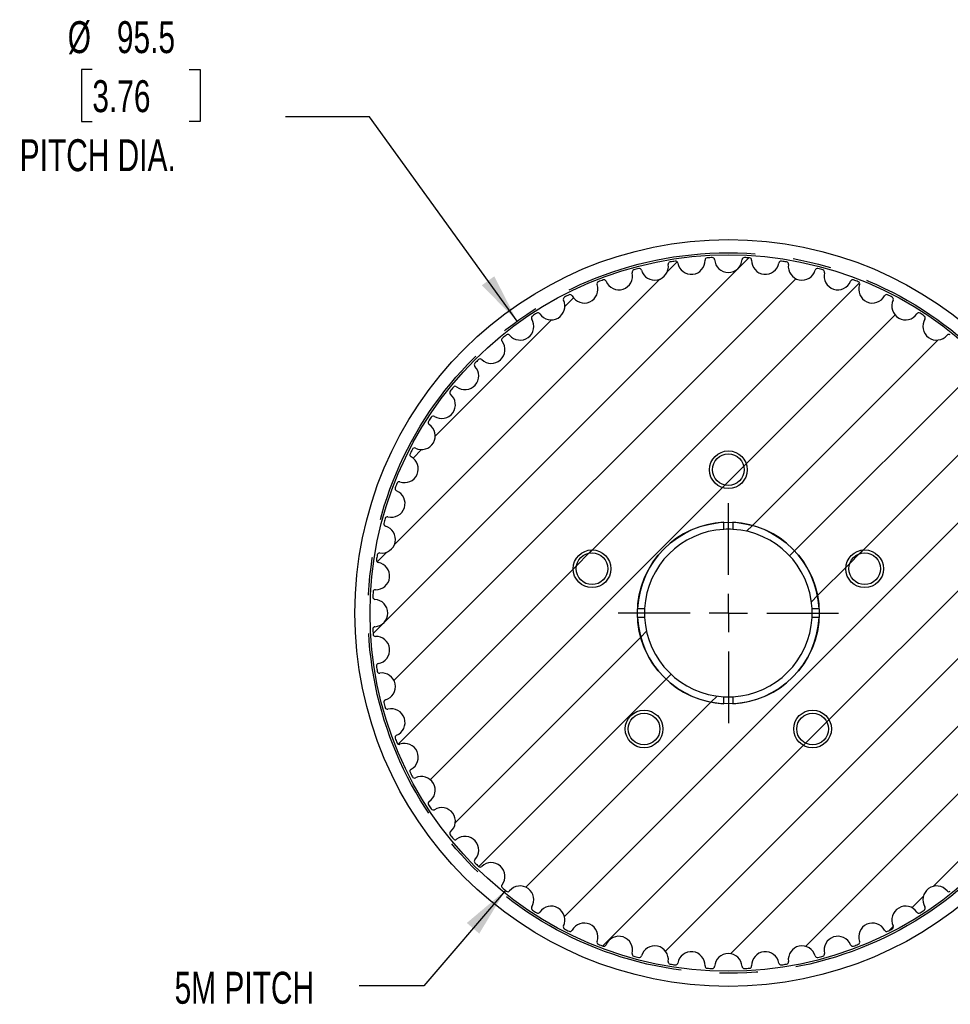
# Model space of a CAD drawing. Header units: millimetres. Extents: x 13 to 546, y 13 to 419.
# Tile 4 of 5: x 344 to 467, y 162 to 292. Entities that reach past the tile are written whole.
import ezdxf

# ---------------------------------------------------------------- set-up
doc = ezdxf.new("R2010")
doc.units = ezdxf.units.MM
doc.header["$LTSCALE"] = 2
doc.linetypes.add('CENTERX2', pattern=[20.319999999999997, 12.7, -2.54, 2.54, -2.54])
doc.layers.add('CENTER', color=40, linetype='CENTERX2')
doc.layers.add('HATCH', color=6, linetype='Continuous')
doc.layers.add('DIMENSIONS', color=140, linetype='Continuous', lineweight=25)
doc.layers.add('TEXT', color=140, linetype='Continuous', lineweight=25)
doc.styles.add('SLDTEXTSTYLE0', font='TXT', dxfattribs={"width": 0.7})
doc.dimstyles.new('SLDDIMSTYLE0', dxfattribs={"dimtxt": 4.316015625, "dimasz": 6.603999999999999, "dimexe": 0, "dimexo": 0.0625, "dimgap": 1.07900390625, "dimtad": 0, "dimtih": 1, "dimtoh": 1, "dimrnd": 1e-09, "dimzin": 12, "dimdsep": 46, "dimtxsty": 'SLDTEXTSTYLE0', "dimsah": 1, "dimcen": 0, "dimadec": 0, "dimazin": 3, "dimtfac": 1, "dimtofl": 0, "dimtmove": 0, "dimatfit": 3, "dimfxl": 0, "dimfrac": 2, "dimtolj": 1, "dimtzin": 12, "dimarcsym": 0})
doc.dimstyles.new('SLDDIMSTYLE7', dxfattribs={"dimtxt": 0.18, "dimasz": 6.603999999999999, "dimexe": 0, "dimexo": 0.0625, "dimgap": 0, "dimtad": 0, "dimtih": 1, "dimtoh": 1, "dimdec": 0, "dimrnd": 1e-09, "dimzin": 0, "dimdsep": 46, "dimtxsty": 'Standard', "dimsah": 1, "dimcen": 0.09, "dimadec": 0, "dimazin": 0, "dimtfac": 6.603999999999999, "dimtdec": 0, "dimtofl": 0, "dimtmove": 0, "dimatfit": 3, "dimfxl": 0, "dimfrac": 2, "dimtolj": 1, "dimtzin": 0, "dimarcsym": 0})
pattern_1 = [(45, (0, 0), (-4.490128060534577, 4.490128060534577), [])]

# ---------------------------------------------------------------- blocks, each defined once
blk = doc.blocks.new('_D')
at = {"layer": 'DIMENSIONS'}
for p, q in [((353.4280088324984, 285.8114626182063), (351.9786802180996, 285.8114626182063)), ((351.9786802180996, 285.8114626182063), (351.9786802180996, 278.9518946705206)), ((366.2534419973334, 285.8114626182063), (367.7027706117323, 285.8114626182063)), ((367.7027706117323, 285.8114626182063), (367.7027706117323, 278.9518946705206)), ((390.1678562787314, 279.5437778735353), (379.0553562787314, 279.5437778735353)), ((409.7535776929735, 252.4630217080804), (390.1678562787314, 279.5437778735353)), ((351.9786802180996, 278.9518946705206), (353.4280088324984, 278.9518946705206)), ((367.7027706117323, 278.9518946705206), (366.2534419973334, 278.9518946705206))]:
    blk.add_line(p, q, dxfattribs=at)
blk.add_solid([(409.7535776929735, 252.4630217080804), (406.7066956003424, 258.4095821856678), (405.0601864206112, 257.2187708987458)], dxfattribs=at)
at = {"layer": 'DIMENSIONS', "char_height": 4.233333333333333, "attachment_point": 1, "style": 'SLDTEXTSTYLE0'}
for s, insert in [('%%c', (350.169714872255, 292.2347352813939)), ('95.5', (356.6863041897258, 292.2347352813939)), ('3.76', (353.4280088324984, 284.4089481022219)), ('PITCH DIA.', (343.801095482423, 276.5831613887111))]:
    blk.add_mtext(s, dxfattribs=dict(at, insert=insert))
blk = doc.blocks.new('SW_CENTERMARKSYMBOL_1')
at = {"layer": 'CENTER', "color": 0}
for p, q in [((0, 5.080000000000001), (0, 14.58668324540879)), ((0, 0), (0, 2.539999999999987)), ((-5.080000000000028, 0), (-14.58668324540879, 0)), ((0, 0), (-2.540000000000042, 0)), ((0, 0), (0, -2.539999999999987)), ((0, 0), (2.539999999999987, 0)), ((5.079999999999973, 0), (14.58668324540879, 0)), ((0, -5.080000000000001), (0, -14.58668324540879))]:
    blk.add_line(p, q, dxfattribs=at)

msp = doc.modelspace()

# ---------------------------------------------------------------- hatches: boundary and pattern name
at = {"layer": 'HATCH'}
h = msp.add_hatch(dxfattribs=at)
h.set_pattern_fill('ANSI31', color=256, scale=2, style=0)
h.set_pattern_definition(pattern_1)
edge = h.paths.add_edge_path(flags=0)
edge.add_arc((437.7376429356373, 213.7700559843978), 47.175, 86.58587560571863, 87.41412439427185)
edge.add_arc((439.8524893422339, 260.5973242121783), 0.3000000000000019, 87.4141243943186, 176.0041167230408)
edge.add_arc((437.7376429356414, 260.7450559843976), 1.82, 183.9958832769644, 356.0041167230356, ccw=False)
edge.add_arc((435.6227965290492, 260.5973242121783), 0.2999999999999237, 3.995883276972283, 92.5858756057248)
edge.add_arc((437.7376429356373, 213.7700559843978), 47.17499999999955, 92.58587560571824, 93.41412439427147)
edge.add_arc((434.9461216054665, 260.5618611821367), 0.300000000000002, 93.41412439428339, 182.0041167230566)
edge.add_arc((432.8274183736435, 260.4877220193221), 1.82, -170.0041167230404, 2.0041167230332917, ccw=False)
edge.add_arc((430.7395994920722, 260.1197378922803), 0.3000000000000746, 9.99588327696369, 98.58587560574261)
edge.add_arc((437.7376429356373, 213.7700559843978), 47.1749999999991, 98.58587560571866, 99.41412439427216)
edge.add_arc((430.0703383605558, 260.0137373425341), 0.299999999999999, 99.41412439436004, 188.0041167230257)
edge.add_arc((427.9709912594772, 259.718539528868), 1.82, -164.00411672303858, 8.004116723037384, ccw=False)
edge.add_arc((425.9330744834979, 259.1343347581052), 0.2999999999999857, 15.99588327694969, 104.5858756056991)
edge.add_arc((437.7376429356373, 213.7700559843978), 47.17499999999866, 104.5858756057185, 105.4141243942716)
edge.add_arc((425.2785597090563, 258.9589580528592), 0.2999999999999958, 105.4141243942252, 194.0041167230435)
edge.add_arc((423.2215696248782, 258.4459358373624), 1.82, -158.0041167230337, 14.00411672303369, ccw=False)
edge.add_arc((421.2558827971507, 257.6519110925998), 0.2999999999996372, 21.995883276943, 110.5858756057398)
edge.add_arc((437.7376429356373, 213.7700559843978), 47.17499999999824, 110.5858756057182, 111.4141243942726)
edge.add_arc((420.6232853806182, 257.4090796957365), 0.3000000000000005, 111.4141243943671, 200.0041167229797)
edge.add_arc((418.6311891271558, 256.6838538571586), 1.820000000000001, -152.00411672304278, 20.004116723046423, ccw=False)
edge.add_arc((416.7592687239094, 255.6887086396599), 0.3000000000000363, 27.99588327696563, 116.585875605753)
edge.add_arc((437.7376429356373, 213.7700559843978), 47.17499999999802, 116.5858756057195, 117.4141243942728)
edge.add_arc((416.1555195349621, 255.3810830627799), 0.2999999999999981, 117.4141243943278, 206.0041167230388)
edge.add_arc((414.2501429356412, 254.4515993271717), 1.819999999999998, -146.00411672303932, 26.004116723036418, ccw=False)
edge.add_arc((412.4924981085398, 253.2662366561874), 0.299999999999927, 33.99588327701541, 122.5858756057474)
edge.add_arc((437.7376429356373, 213.7700559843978), 47.17499999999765, 122.5858756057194, 123.414124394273)
edge.add_arc((411.9242119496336, 252.8971873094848), 0.3000000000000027, 123.4141243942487, 212.004116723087)
edge.add_arc((410.126430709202, 251.7736292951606), 1.819999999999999, -140.0041167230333, 32.00411672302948, ccw=False)
edge.add_arc((408.5023185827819, 250.4110362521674), 0.2999999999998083, 39.99588327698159, 128.585875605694)
edge.add_arc((437.7376429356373, 213.7700559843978), 47.17499999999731, 128.5858756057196, 129.4141243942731)
edge.add_arc((407.9757217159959, 249.9846065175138), 0.2999999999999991, 129.4141243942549, 218.0041167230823)
edge.add_arc((406.3052327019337, 248.6792841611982), 1.819999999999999, -134.00411672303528, 38.00411672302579, ccw=False)
edge.add_arc((404.8324473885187, 247.1543896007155), 0.3000000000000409, 45.9958832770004, 134.5858756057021)
edge.add_arc((437.7376429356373, 213.7700559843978), 47.17499999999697, 134.5858756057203, 135.4141243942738)
edge.add_arc((404.3533093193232, 246.6752515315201), 0.3000000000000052, 135.4141243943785, 224.0041167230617)
edge.add_arc((402.8284147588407, 245.2024662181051), 1.820000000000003, -128.00411672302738, 44.00411672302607, ccw=False)
edge.add_arc((401.5230924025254, 243.531977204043), 0.2999999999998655, 51.99588327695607, 140.585875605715)
edge.add_arc((437.7376429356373, 213.7700559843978), 47.17499999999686, 140.58587560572, 141.4141243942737)
edge.add_arc((401.0966626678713, 243.0053803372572), 0.3000000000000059, 141.4141243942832, 230.0041167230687)
edge.add_arc((399.734069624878, 241.3812682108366), 1.82, -122.00411672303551, 50.00411672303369, ccw=False)
edge.add_arc((398.6105116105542, 239.583486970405), 0.2999999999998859, 57.99588327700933, 146.5858756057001)
edge.add_arc((437.7376429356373, 213.7700559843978), 47.17499999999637, 146.5858756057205, 147.4141243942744)
edge.add_arc((398.2414622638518, 239.0152008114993), 0.3000000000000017, 147.4141243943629, 236.004116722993)
edge.add_arc((397.0560995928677, 237.2575559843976), 1.82, -116.0041167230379, 56.004116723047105, ccw=False)
edge.add_arc((396.1266158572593, 235.3521793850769), 0.2999999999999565, 63.99588327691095, 152.5858756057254)
edge.add_arc((437.7376429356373, 213.7700559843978), 47.17499999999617, 152.5858756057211, 153.4141243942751)
edge.add_arc((395.818990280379, 234.7484301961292), 0.2999999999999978, 153.4141243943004, 242.0041167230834)
edge.add_arc((394.8238450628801, 232.876509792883), 1.819999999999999, -110.00411672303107, 62.00411672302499, ccw=False)
edge.add_arc((394.0986192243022, 230.8844135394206), 0.3000000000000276, 69.99588327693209, 158.5858756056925)
edge.add_arc((437.7376429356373, 213.7700559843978), 47.17499999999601, 158.585875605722, 159.4141243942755)
edge.add_arc((393.8557878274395, 230.2518161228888), 0.2999999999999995, 159.4141243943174, 248.0041167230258)
edge.add_arc((393.0617630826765, 228.2861292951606), 1.820000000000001, -104.00411672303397, 68.00411672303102, ccw=False)
edge.add_arc((392.5487408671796, 226.2291392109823), 0.3000000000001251, 75.99588327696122, 164.5858756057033)
edge.add_arc((437.7376429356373, 213.7700559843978), 47.17499999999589, 164.5858756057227, 165.4141243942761)
edge.add_arc((392.3733641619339, 225.5746244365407), 0.2999999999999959, 165.4141243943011, 254.0041167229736)
edge.add_arc((391.7891593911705, 223.5367076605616), 1.82, -98.00411672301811, 74.00411672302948, ccw=False)
edge.add_arc((391.4939615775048, 221.4373605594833), 0.2999999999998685, 81.99588327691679, 170.5858756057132)
edge.add_arc((437.7376429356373, 213.7700559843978), 47.17499999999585, 170.5858756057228, 171.4141243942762)
edge.add_arc((391.3879610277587, 220.7680994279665), 0.3000000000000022, 171.4141243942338, 260.0041167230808)
edge.add_arc((391.0199769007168, 218.6802805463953), 1.82, -92.00411672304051, 80.0041167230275, ccw=False)
edge.add_arc((390.9458377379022, 216.5615773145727), 0.2999999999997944, 87.99588327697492, 176.5858756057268)
edge.add_arc((437.7376429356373, 213.7700559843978), 47.17499999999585, 176.5858756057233, 177.4141243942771)
edge.add_arc((390.9103747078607, 215.8849023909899), 0.2999999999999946, 177.4141243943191, 266.004116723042)
edge.add_arc((390.7626429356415, 213.7700559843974), 1.820000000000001, -86.00411672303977, 86.00411672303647, ccw=False)
edge.add_arc((390.9103747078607, 211.6552095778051), 0.2999999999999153, 93.99588327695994, 182.585875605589)
edge.add_arc((437.7376429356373, 213.7700559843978), 47.17499999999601, 182.5858756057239, 183.4141243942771)
edge.add_arc((390.9458377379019, 210.9785346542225), 0.2999999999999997, 183.4141243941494, 272.0041167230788)
edge.add_arc((391.0199769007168, 208.8598314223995), 1.82, -80.00411672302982, 92.00411672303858, ccw=False)
edge.add_arc((391.3879610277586, 206.7720125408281), 0.3000000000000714, 99.99588327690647, 188.5858756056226)
edge.add_arc((437.7376429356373, 213.7700559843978), 47.17499999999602, 188.5858756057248, 189.4141243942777)
edge.add_arc((391.4939615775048, 206.1027514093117), 0.3000000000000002, 189.4141243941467, 278.0041167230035)
edge.add_arc((391.7891593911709, 204.0034043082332), 1.82, -74.00411672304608, 98.00411672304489, ccw=False)
edge.add_arc((392.3733641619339, 201.9654875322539), 0.2999999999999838, 105.9958832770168, 194.5858756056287)
edge.add_arc((437.7376429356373, 213.7700559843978), 47.17499999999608, 194.5858756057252, 195.4141243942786)
edge.add_arc((392.5487408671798, 201.3109727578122), 0.3000000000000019, 195.4141243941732, 284.0041167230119)
edge.add_arc((393.0617630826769, 199.2539826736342), 1.820000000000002, -68.00411672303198, 104.00411672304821, ccw=False)
edge.add_arc((393.8557878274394, 197.2882958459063), 0.2999999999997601, 111.9958832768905, 200.5858756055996)
edge.add_arc((437.7376429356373, 213.7700559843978), 47.17499999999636, 200.5858756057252, 201.4141243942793)
edge.add_arc((394.0986192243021, 196.6556984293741), 0.3000000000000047, 201.4141243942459, 290.0041167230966)
edge.add_arc((394.8238450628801, 194.6636021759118), 1.819999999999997, -62.004116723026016, 110.0041167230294, ccw=False)
edge.add_arc((395.818990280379, 192.7916817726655), 0.3000000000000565, 117.9958832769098, 206.585875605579)
edge.add_arc((437.7376429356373, 213.7700559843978), 47.17499999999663, 206.585875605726, 207.4141243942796)
edge.add_arc((396.126615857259, 192.1879325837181), 0.2999999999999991, 207.4141243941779, 296.0041167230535)
edge.add_arc((397.0560995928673, 190.2825559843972), 1.820000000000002, -56.004116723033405, 116.0041167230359, ccw=False)
edge.add_arc((398.2414622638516, 188.5249111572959), 0.2999999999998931, 123.9958832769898, 212.5858756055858)
edge.add_arc((437.7376429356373, 213.7700559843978), 47.1749999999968, 212.5858756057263, 213.4141243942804)
edge.add_arc((398.6105116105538, 187.9566249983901), 0.2999999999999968, 213.4141243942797, 302.0041167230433)
edge.add_arc((399.734069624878, 186.1588437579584), 1.82, -50.00411672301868, 122.00411672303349, ccw=False)
edge.add_arc((401.0966626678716, 184.5347316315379), 0.3000000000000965, 129.9958832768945, 218.5858756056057)
edge.add_arc((437.7376429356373, 213.7700559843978), 47.1749999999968, 218.585875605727, 219.4141243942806)
edge.add_arc((401.5230924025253, 184.0081347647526), 0.2999999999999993, 219.4141243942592, 308.0041167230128)
edge.add_arc((402.8284147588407, 182.3376457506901), 1.820000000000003, -44.00411672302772, 128.0041167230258, ccw=False)
edge.add_arc((404.3533093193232, 180.8648604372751), 0.300000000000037, 135.9958832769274, 224.5858756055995)
edge.add_arc((437.7376429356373, 213.7700559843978), 47.17499999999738, 224.5858756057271, 225.4141243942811)
edge.add_arc((404.832447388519, 180.385722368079), 0.2999999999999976, 225.4141243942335, 314.0041167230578)
edge.add_arc((406.3052327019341, 178.8608278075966), 1.819999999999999, -38.00411672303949, 134.0041167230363, ccw=False)
edge.add_arc((407.9757217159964, 177.5555054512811), 0.3000000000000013, 141.9958832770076, 230.5858756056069)
edge.add_arc((437.7376429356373, 213.7700559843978), 47.17499999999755, 230.5858756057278, 231.4141243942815)
edge.add_arc((408.5023185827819, 177.1290757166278), 0.2999999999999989, 231.4141243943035, 320.0041167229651)
edge.add_arc((410.1264307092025, 175.7664826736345), 1.819999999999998, -32.00411672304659, 140.0041167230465, ccw=False)
edge.add_arc((411.9242119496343, 174.64292465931), 0.3000000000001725, 147.9958832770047, 236.5858756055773)
edge.add_arc((437.7376429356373, 213.7700559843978), 47.17499999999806, 236.5858756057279, 237.4141243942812)
edge.add_arc((412.4924981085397, 174.2738753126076), 0.3000000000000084, 237.4141243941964, 326.0041167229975)
edge.add_arc((414.2501429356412, 173.0885126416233), 1.819999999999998, -26.004116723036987, 146.004116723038, ccw=False)
edge.add_arc((416.1555195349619, 172.1590289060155), 0.2999999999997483, 153.9958832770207, 242.5858756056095)
edge.add_arc((437.7376429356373, 213.7700559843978), 47.17499999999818, 242.5858756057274, 243.4141243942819)
edge.add_arc((416.7592687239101, 171.8514033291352), 0.2999999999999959, 243.4141243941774, 332.0041167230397)
edge.add_arc((418.6311891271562, 170.8562581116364), 1.819999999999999, -20.00411672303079, 152.0041167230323, ccw=False)
edge.add_arc((420.6232853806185, 170.1310322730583), 0.2999999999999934, 159.9958832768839, 248.585875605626)
edge.add_arc((437.7376429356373, 213.7700559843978), 47.17499999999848, 248.5858756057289, 249.4141243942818)
edge.add_arc((421.2558827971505, 169.8882008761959), 0.300000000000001, 249.414124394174, 338.0041167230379)
edge.add_arc((423.2215696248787, 169.0941761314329), 1.820000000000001, -14.004116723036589, 158.0041167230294, ccw=False)
edge.add_arc((425.2785597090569, 168.5811539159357), 0.300000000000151, 165.995883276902, 254.5858756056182)
edge.add_arc((437.7376429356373, 213.7700559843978), 47.1749999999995, 254.5858756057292, 255.4141243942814)
edge.add_arc((425.9330744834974, 168.4057772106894), 0.2999999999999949, 255.4141243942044, 344.004116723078)
edge.add_arc((427.9709912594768, 167.8215724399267), 1.82, -8.004116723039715, 164.0041167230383, ccw=False)
edge.add_arc((430.0703383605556, 167.5263746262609), 0.3000000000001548, 171.9958832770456, 260.5858756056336)
edge.add_arc((437.7376429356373, 213.7700559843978), 47.17499999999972, 260.5858756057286, 261.4141243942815)
edge.add_arc((430.7395994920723, 167.4203740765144), 0.3000000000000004, 261.4141243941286, 350.0041167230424)
edge.add_arc((432.8274183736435, 167.0523899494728), 1.82, -2.0041167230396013, 170.004116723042, ccw=False)
edge.add_arc((434.9461216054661, 166.9782507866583), 0.299999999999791, 177.9958832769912, 266.5858756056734)
edge.add_arc((437.7376429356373, 213.7700559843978), 47.175, 266.5858756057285, 267.4141243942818)
edge.add_arc((435.622796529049, 166.9427877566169), 0.2999999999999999, 267.4141243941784, 356.0041167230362)
edge.add_arc((437.7376429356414, 166.7950559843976), 1.82, 3.9958832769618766, 176.0041167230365, ccw=False)
edge.add_arc((439.8524893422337, 166.9427877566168), 0.2999999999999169, 183.9958832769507, 272.5858756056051)
edge.add_arc((437.7376429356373, 213.7700559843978), 47.17500000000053, 272.5858756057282, 273.4141243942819)
edge.add_arc((440.5291642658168, 166.9782507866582), 0.2999999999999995, 273.4141243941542, 362.0041167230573)
edge.add_arc((442.6478674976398, 167.0523899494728), 1.82, 9.99588327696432, 182.0041167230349, ccw=False)
edge.add_arc((444.7356863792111, 167.4203740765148), 0.3000000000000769, 189.9958832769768, 278.5858756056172)
edge.add_arc((437.7376429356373, 213.7700559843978), 47.17500000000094, 278.585875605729, 279.4141243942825)
edge.add_arc((445.4049475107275, 167.5263746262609), 0.2999999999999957, 279.414124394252, 368.004116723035)
edge.add_arc((447.5042946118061, 167.8215724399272), 1.820000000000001, 15.995883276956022, 188.0041167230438, ccw=False)
edge.add_arc((449.5422113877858, 168.4057772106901), 0.3000000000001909, 195.9958832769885, 284.585875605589)
edge.add_arc((437.7376429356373, 213.7700559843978), 47.17500000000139, 284.5858756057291, 285.4141243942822)
edge.add_arc((450.196726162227, 168.5811539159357), 0.2999999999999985, 285.4141243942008, 374.0041167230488)
edge.add_arc((452.2537162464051, 169.0941761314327), 1.819999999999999, 21.995883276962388, 194.0041167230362, ccw=False)
edge.add_arc((454.219403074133, 169.8882008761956), 0.2999999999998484, 201.9958832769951, 290.5858756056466)
edge.add_arc((437.7376429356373, 213.7700559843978), 47.17500000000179, 290.5858756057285, 291.4141243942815)
edge.add_arc((454.8520004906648, 170.1310322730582), 0.3000000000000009, 291.4141243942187, 380.0041167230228)
edge.add_arc((456.8440967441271, 170.8562581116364), 1.819999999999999, 27.995883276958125, 200.0041167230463, ccw=False)
edge.add_arc((458.7160171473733, 171.8514033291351), 0.3000000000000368, 207.995883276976, 296.5858756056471)
edge.add_arc((437.7376429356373, 213.7700559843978), 47.17500000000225, 296.5858756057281, 297.4141243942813)
edge.add_arc((459.3197663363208, 172.1590289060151), 0.3000000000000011, 297.4141243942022, 386.0041167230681)
edge.add_arc((461.2251429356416, 173.0885126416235), 1.819999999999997, 33.99588327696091, 206.0041167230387, ccw=False)
edge.add_arc((462.9827877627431, 174.2738753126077), 0.2999999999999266, 213.995883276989, 302.5858756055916)
edge.add_arc((437.7376429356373, 213.7700559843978), 47.17500000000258, 302.5858756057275, 303.4141243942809)
edge.add_arc((463.5510739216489, 174.6429246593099), 0.3000000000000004, 303.4141243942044, 392.0041167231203)
edge.add_arc((465.3488551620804, 175.7664826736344), 1.820000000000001, 39.99588327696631, 212.0041167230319, ccw=False)
edge.add_arc((466.9729672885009, 177.1290757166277), 0.2999999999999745, 219.9958832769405, 308.5858756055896)
edge.add_arc((437.7376429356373, 213.7700559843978), 47.17500000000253, 308.5858756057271, 309.4141243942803)
edge.add_arc((467.499564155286, 177.5555054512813), 0.2999999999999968, 309.4141243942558, 398.0041167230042)
edge.add_arc((469.1700531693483, 178.8608278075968), 1.82, 45.99588327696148, 218.0041167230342, ccw=False)
edge.add_arc((470.6428384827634, 180.3857223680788), 0.2999999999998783, 225.9958832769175, 314.5858756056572)
edge.add_arc((437.7376429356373, 213.7700559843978), 47.17500000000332, 314.5858756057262, 315.414124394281)
edge.add_arc((471.1219765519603, 180.8648604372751), 0.2999999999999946, 315.4141243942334, 404.0041167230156)
edge.add_arc((472.6468711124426, 182.3376457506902), 1.82, 51.99588327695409, 224.004116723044, ccw=False)
edge.add_arc((473.952193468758, 184.0081347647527), 0.3000000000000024, 231.9958832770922, 320.5858756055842)
edge.add_arc((437.7376429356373, 213.7700559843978), 47.17500000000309, 320.5858756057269, 321.41412439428)
edge.add_arc((474.3786232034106, 184.534731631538), 0.3000000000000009, 321.4141243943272, 410.0041167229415)
edge.add_arc((475.7412162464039, 186.1588437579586), 1.820000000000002, 57.99588327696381, 230.0041167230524, ccw=False)
edge.add_arc((476.8647742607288, 187.9566249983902), 0.3000000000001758, 237.9958832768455, 326.5858756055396)
edge.add_arc((437.7376429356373, 213.7700559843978), 47.17500000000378, 326.5858756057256, 327.4141243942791)
edge.add_arc((477.2338236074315, 188.5249111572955), 0.2999999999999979, 327.414124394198, 416.0041167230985)
edge.add_arc((478.4191862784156, 190.2825559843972), 1.820000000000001, 63.99588327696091, 236.0041167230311, ccw=False)
edge.add_arc((479.3486700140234, 192.187932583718), 0.2999999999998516, 243.9958832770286, 332.58587560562)
edge.add_arc((437.7376429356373, 213.7700559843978), 47.17500000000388, 332.5858756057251, 333.4141243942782)
edge.add_arc((479.6562955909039, 192.7916817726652), 0.299999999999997, 333.414124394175, 422.004116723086)
edge.add_arc((480.6514408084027, 194.6636021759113), 1.819999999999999, 69.99588327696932, 242.0041167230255, ccw=False)
edge.add_arc((481.3766666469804, 196.6556984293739), 0.3000000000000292, 249.9958832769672, 338.5858756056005)
edge.add_arc((437.7376429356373, 213.7700559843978), 47.17500000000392, 338.5858756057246, 339.4141243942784)
edge.add_arc((481.6194980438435, 197.2882958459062), 0.300000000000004, 339.4141243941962, 428.0041167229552)
edge.add_arc((482.4135227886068, 199.2539826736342), 1.82, 75.99588327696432, 248.0041167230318, ccw=False)
edge.add_arc((482.9265450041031, 201.3109727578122), 0.2999999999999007, 255.9958832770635, 344.5858756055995)
edge.add_arc((437.7376429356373, 213.7700559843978), 47.17500000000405, 344.5858756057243, 345.4141243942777)
edge.add_arc((483.101921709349, 201.9654875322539), 0.299999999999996, 345.4141243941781, 434.0041167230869)
edge.add_arc((483.6861264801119, 204.0034043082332), 1.820000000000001, 81.99588327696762, 254.00411672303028, ccw=False)
edge.add_arc((483.981324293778, 206.1027514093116), 0.2999999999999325, 261.9958832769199, 350.5858756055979)
edge.add_arc((437.7376429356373, 213.7700559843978), 47.17500000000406, 350.5858756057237, 351.4141243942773)
edge.add_arc((484.0873248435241, 206.7720125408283), 0.3000000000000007, 351.4141243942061, 440.0041167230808)
edge.add_arc((484.455308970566, 208.8598314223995), 1.82, 87.99588327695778, 260.00411672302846, ccw=False)
edge.add_arc((484.5294481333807, 210.9785346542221), 0.2999999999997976, 267.9958832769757, 356.5858756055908)
edge.add_arc((437.7376429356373, 213.7700559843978), 47.1750000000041, 356.585875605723, 357.4141243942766)
edge.add_arc((484.5649111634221, 211.655209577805), 0.2999999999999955, 357.4141243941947, 446.0041167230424)
edge.add_arc((484.7126429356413, 213.7700559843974), 1.820000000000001, 93.99588327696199, 266.0041167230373, ccw=False)
edge.add_arc((484.5649111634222, 215.8849023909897), 0.2999999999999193, 273.9958832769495, 362.5858756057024)
edge.add_arc((437.7376429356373, 213.7700559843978), 47.17500000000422, 2.585875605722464, 3.414124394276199)
edge.add_arc((484.5294481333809, 216.5615773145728), 0.3000000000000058, 3.414124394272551, 92.00411672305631)
edge.add_arc((484.455308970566, 218.6802805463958), 1.82, 99.99588327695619, 272.0041167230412, ccw=False)
edge.add_arc((484.0873248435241, 220.7680994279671), 0.3000000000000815, 279.9958832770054, 368.5858756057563)
edge.add_arc((437.7376429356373, 213.7700559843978), 47.17500000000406, 8.58587560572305, 9.414124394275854)
edge.add_arc((483.9813242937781, 221.4373605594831), 0.3000000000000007, 9.414124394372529, 98.00411672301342)
edge.add_arc((483.6861264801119, 223.5367076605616), 1.82, 105.9958832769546, 278.0041167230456, ccw=False)
edge.add_arc((483.1019217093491, 225.5746244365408), 0.2999999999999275, 285.9958832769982, 374.5858756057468)
edge.add_arc((437.7376429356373, 213.7700559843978), 47.17500000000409, 14.58587560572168, 15.41412439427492)
edge.add_arc((482.9265450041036, 226.2291392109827), 0.2999999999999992, 15.41412439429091, 104.0041167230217)
edge.add_arc((482.4135227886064, 228.2861292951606), 1.82, 111.99588327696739, 284.00411672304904, ccw=False)
edge.add_arc((481.6194980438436, 230.2518161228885), 0.2999999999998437, 291.9958832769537, 380.585875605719)
edge.add_arc((437.7376429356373, 213.7700559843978), 47.17500000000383, 20.58587560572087, 21.41412439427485)
edge.add_arc((481.3766666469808, 230.8844135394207), 0.2999999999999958, 21.41412439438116, 110.0041167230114)
edge.add_arc((480.6514408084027, 232.876509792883), 1.820000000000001, 117.99588327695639, 290.00411672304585, ccw=False)
edge.add_arc((479.6562955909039, 234.7484301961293), 0.3000000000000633, 297.9958832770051, 386.5858756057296)
edge.add_arc((437.7376429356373, 213.7700559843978), 47.17500000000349, 26.58587560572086, 27.41412439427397)
edge.add_arc((479.3486700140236, 235.3521793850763), 0.3000000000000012, 27.41412439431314, 116.0041167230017)
edge.add_arc((478.4191862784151, 237.2575559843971), 1.820000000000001, 123.9958832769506, 296.00411672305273, ccw=False)
edge.add_arc((477.2338236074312, 239.0152008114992), 0.3000000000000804, 303.9958832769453, 392.5858756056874)
edge.add_arc((437.7376429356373, 213.7700559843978), 47.17500000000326, 32.58587560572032, 33.41412439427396)
edge.add_arc((476.8647742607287, 239.5834869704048), 0.2999999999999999, 33.41412439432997, 122.0041167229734)
edge.add_arc((475.7412162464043, 241.3812682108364), 1.82, 129.9958832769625, 302.0041167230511, ccw=False)
edge.add_arc((474.3786232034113, 243.005380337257), 0.2999999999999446, 309.9958832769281, 398.5858756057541)
edge.add_arc((437.7376429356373, 213.7700559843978), 47.17500000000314, 38.58587560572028, 39.41412439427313)
edge.add_arc((473.9521934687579, 243.5319772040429), 0.3000000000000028, 39.41412439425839, 128.0041167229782)
edge.add_arc((472.6468711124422, 245.2024662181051), 1.820000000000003, 135.9958832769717, 308.00411672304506, ccw=False)
edge.add_arc((471.1219765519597, 246.6752515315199), 0.2999999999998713, 315.9958832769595, 404.5858756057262)
edge.add_arc((437.7376429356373, 213.7700559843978), 47.17500000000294, 44.58587560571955, 45.41412439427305)
edge.add_arc((470.6428384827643, 247.1543896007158), 0.299999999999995, 45.41412439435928, 134.004116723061)
edge.add_arc((469.1700531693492, 248.6792841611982), 1.82, 141.9958832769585, 314.00411672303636, ccw=False)
edge.add_arc((467.4995641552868, 249.9846065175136), 0.2999999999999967, 321.9958832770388, 410.5858756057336)
edge.add_arc((437.7376429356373, 213.7700559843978), 47.17500000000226, 50.58587560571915, 51.4141243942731)
edge.add_arc((466.9729672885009, 250.411036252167), 0.3, 51.41412439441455, 140.0041167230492)
edge.add_arc((465.3488551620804, 251.7736292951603), 1.820000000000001, 147.9958832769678, 320.00411672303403, ccw=False)
edge.add_arc((463.5510739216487, 252.897187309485), 0.300000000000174, 327.9958832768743, 416.5858756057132)
edge.add_arc((437.7376429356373, 213.7700559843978), 47.17500000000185, 56.58587560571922, 57.41412439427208)
edge.add_arc((462.982787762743, 253.266236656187), 0.3000000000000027, 57.41412439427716, 146.0041167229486)
edge.add_arc((461.2251429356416, 254.4515993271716), 1.82, 153.9958832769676, 326.0041167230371, ccw=False)
edge.add_arc((459.3197663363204, 255.3810830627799), 0.3000000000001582, 333.9958832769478, 422.5858756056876)
edge.add_arc((437.7376429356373, 213.7700559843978), 47.17500000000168, 62.58587560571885, 63.41412439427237)
edge.add_arc((458.7160171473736, 255.6887086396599), 0.3000000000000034, 63.41412439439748, 152.0041167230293)
edge.add_arc((456.8440967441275, 256.6838538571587), 1.820000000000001, 159.9958832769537, 332.00411672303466, ccw=False)
edge.add_arc((454.852000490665, 257.4090796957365), 0.300000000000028, 339.9958832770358, 428.5858756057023)
edge.add_arc((437.7376429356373, 213.7700559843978), 47.17500000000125, 68.58587560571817, 69.41412439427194)
edge.add_arc((454.219403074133, 257.6519110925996), 0.2999999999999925, 69.41412439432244, 158.004116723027)
edge.add_arc((452.2537162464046, 258.4459358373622), 1.82, 165.9958832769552, 338.0041167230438, ccw=False)
edge.add_arc((450.1967261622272, 258.9589580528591), 0.2999999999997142, 345.9958832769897, 434.585875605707)
edge.add_arc((437.7376429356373, 213.7700559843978), 47.17500000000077, 74.58587560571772, 75.41412439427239)
edge.add_arc((449.5422113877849, 259.134334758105), 0.3000000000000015, 75.41412439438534, 164.0041167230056)
edge.add_arc((447.5042946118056, 259.718539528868), 1.82, 171.9958832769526, 344.00411672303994, ccw=False)
edge.add_arc((445.4049475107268, 260.0137373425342), 0.3000000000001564, 351.9958832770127, 440.5858756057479)
edge.add_arc((437.7376429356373, 213.7700559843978), 47.17500000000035, 80.58587560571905, 81.41412439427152)
edge.add_arc((444.7356863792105, 260.1197378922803), 0.3000000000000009, 81.41412439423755, 170.004116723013)
edge.add_arc((442.6478674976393, 260.4877220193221), 1.82, 177.9958832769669, 350.0041167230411, ccw=False)
edge.add_arc((440.5291642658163, 260.5618611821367), 0.3000000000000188, 357.9958832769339, 446.5858756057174)
edge = h.paths.add_edge_path(flags=0)
edge.add_arc((437.7376429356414, 232.7700559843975), 2.099999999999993, 0, 360)
edge = h.paths.add_edge_path(flags=0)
edge.add_arc((448.9055627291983, 198.3987330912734), 2.099999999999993, 0, 360)
edge = h.paths.add_edge_path(flags=0)
edge.add_arc((419.6675691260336, 219.6413788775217), 2.099999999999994, 0, 360)
edge = h.paths.add_edge_path(flags=0)
edge.add_arc((426.5697231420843, 198.3987330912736), 2.099999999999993, 0, 360)
edge = h.paths.add_edge_path(flags=0)
edge.add_arc((455.8077167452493, 219.6413788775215), 2.099999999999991, 0, 360)
edge = h.paths.add_edge_path(flags=0)
edge.add_arc((437.7376429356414, 213.7700559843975), 12.0466832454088, 0, 360)
h = msp.add_hatch(dxfattribs=at)
h.set_pattern_fill('ANSI31', color=256, scale=2, style=0)
h.set_pattern_definition(pattern_1)
edge = h.paths.add_edge_path(flags=0)
edge.add_arc((437.7376429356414, 232.7700559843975), 2.5, 0, 360)
h = msp.add_hatch(dxfattribs=at)
h.set_pattern_fill('ANSI31', color=256, scale=2, style=0)
h.set_pattern_definition(pattern_1)
edge = h.paths.add_edge_path(flags=0)
edge.add_arc((437.7376429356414, 213.7700559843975), 12.04668324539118, 92.85486851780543, 177.1451314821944)
edge.add_line((425.7059108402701, 214.3700559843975), (426.6413527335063, 214.3700559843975))
edge.add_arc((437.7376429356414, 213.7700559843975), 11.11249999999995, 93.09509047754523, 176.9049095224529, ccw=False)
edge.add_line((437.1376429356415, 224.8663461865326), (437.1376429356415, 225.8017880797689))
h = msp.add_hatch(dxfattribs=at)
h.set_pattern_fill('ANSI31', color=256, scale=2, style=0)
h.set_pattern_definition(pattern_1)
edge = h.paths.add_edge_path(flags=0)
edge.add_arc((437.7376429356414, 213.7700559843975), 11.11249999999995, 3.0950904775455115, 86.9049095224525, ccw=False)
edge.add_line((448.8339331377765, 214.3700559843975), (449.7693750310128, 214.3700559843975))
edge.add_arc((437.7376429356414, 213.7700559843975), 12.04668324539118, 2.854868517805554, 87.14513148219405)
edge.add_line((438.3376429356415, 225.8017880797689), (438.3376429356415, 224.8663461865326))
h = msp.add_hatch(dxfattribs=at)
h.set_pattern_fill('ANSI31', color=256, scale=2, style=0)
h.set_pattern_definition(pattern_1)
edge = h.paths.add_edge_path(flags=0)
edge.add_arc((419.6675691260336, 219.6413788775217), 2.5, 0, 360)
h = msp.add_hatch(dxfattribs=at)
h.set_pattern_fill('ANSI31', color=256, scale=2, style=0)
h.set_pattern_definition(pattern_1)
edge = h.paths.add_edge_path(flags=0)
edge.add_arc((455.8077167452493, 219.6413788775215), 2.5, 0, 360)
h = msp.add_hatch(dxfattribs=at)
h.set_pattern_fill('ANSI31', color=256, scale=2, style=0)
h.set_pattern_definition(pattern_1)
edge = h.paths.add_edge_path(flags=0)
edge.add_arc((437.7376429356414, 213.7700559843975), 11.11249999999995, 183.0950904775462, 266.90490952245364, ccw=False)
edge.add_line((426.6413527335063, 213.1700559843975), (425.7059108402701, 213.1700559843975))
edge.add_arc((437.7376429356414, 213.7700559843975), 12.04668324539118, 182.8548685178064, 267.1451314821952)
edge.add_line((437.1376429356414, 201.7383238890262), (437.1376429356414, 202.6737657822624))
h = msp.add_hatch(dxfattribs=at)
h.set_pattern_fill('ANSI31', color=256, scale=2, style=0)
h.set_pattern_definition(pattern_1)
edge = h.paths.add_edge_path(flags=0)
edge.add_arc((437.7376429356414, 213.7700559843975), 12.04668324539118, 272.8548685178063, 357.1451314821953)
edge.add_line((449.7693750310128, 213.1700559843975), (448.8339331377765, 213.1700559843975))
edge.add_arc((437.7376429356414, 213.7700559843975), 11.11249999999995, 273.0950904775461, 356.90490952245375, ccw=False)
edge.add_line((438.3376429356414, 202.6737657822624), (438.3376429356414, 201.7383238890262))
h = msp.add_hatch(dxfattribs=at)
h.set_pattern_fill('ANSI31', color=256, scale=2, style=0)
h.set_pattern_definition(pattern_1)
edge = h.paths.add_edge_path(flags=0)
edge.add_arc((426.5697231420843, 198.3987330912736), 2.5, 0, 360)
h = msp.add_hatch(dxfattribs=at)
h.set_pattern_fill('ANSI31', color=256, scale=2, style=0)
h.set_pattern_definition(pattern_1)
edge = h.paths.add_edge_path(flags=0)
edge.add_arc((448.9055627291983, 198.3987330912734), 2.5, 0, 360)

# ---------------------------------------------------------------- linework, layer by layer
for p, q in [((437.1376429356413, 224.8663461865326), (437.1376429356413, 225.8017880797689)), ((438.3376429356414, 225.8017880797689), (438.3376429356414, 224.8663461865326)), ((425.70591084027, 214.3700559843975), (426.6413527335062, 214.3700559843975)), ((448.8339331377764, 214.3700559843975), (449.7693750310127, 214.3700559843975)), ((426.6413527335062, 213.1700559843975), (425.70591084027, 213.1700559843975)), ((449.7693750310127, 213.1700559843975), (448.8339331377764, 213.1700559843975)), ((437.1376429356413, 201.7383238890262), (437.1376429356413, 202.6737657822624)), ((438.3376429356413, 202.6737657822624), (438.3376429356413, 201.7383238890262))]:
    msp.add_line(p, q)
for centre, radius in [((437.7376429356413, 213.7700559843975), 49.49999999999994), ((437.7376429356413, 213.7700559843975), 47.49999999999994), ((437.7376429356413, 232.7700559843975), 2.5), ((437.7376429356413, 232.7700559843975), 2.100000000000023), ((437.7376429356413, 213.7700559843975), 12.04668324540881), ((419.6675691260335, 219.6413788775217), 2.5), ((455.8077167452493, 219.6413788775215), 2.5), ((419.6675691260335, 219.6413788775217), 2.100000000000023), ((455.8077167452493, 219.6413788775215), 2.099999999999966), ((426.5697231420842, 198.3987330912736), 2.5), ((426.5697231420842, 198.3987330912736), 2.100000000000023), ((448.9055627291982, 198.3987330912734), 2.500000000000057), ((448.9055627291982, 198.3987330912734), 2.100000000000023)]:
    msp.add_circle(centre, radius)
for centre, radius, start, end in [((427.9709912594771, 259.718539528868), 1.820000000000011, 195.9958832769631, 8.004116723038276), ((430.0703383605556, 260.0137373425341), 0.3000000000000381, 99.41412439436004, 188.0041167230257), ((437.7376429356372, 213.7700559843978), 47.17499999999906, 98.58587560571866, 99.41412439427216), ((430.7395994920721, 260.1197378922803), 0.3000000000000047, 9.99588327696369, 98.58587560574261), ((432.8274183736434, 260.4877220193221), 1.820000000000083, 189.9958832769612, 2.004116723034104), ((434.9461216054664, 260.5618611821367), 0.3000000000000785, 93.41412439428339, 182.0041167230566), ((437.7376429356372, 213.7700559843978), 47.17499999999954, 92.58587560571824, 93.41412439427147), ((435.6227965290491, 260.5973242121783), 0.2999999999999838, 3.995883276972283, 92.5858756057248), ((437.7376429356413, 260.7450559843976), 1.820000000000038, 183.9958832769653, 356.0041167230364), ((439.8524893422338, 260.5973242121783), 0.2999999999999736, 87.4141243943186, 176.0041167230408), ((437.7376429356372, 213.7700559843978), 47.175, 86.58587560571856, 87.41412439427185), ((440.5291642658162, 260.5618611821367), 0.3000000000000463, 357.9958832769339, 86.58587560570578), ((442.6478674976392, 260.4877220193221), 1.820000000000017, 177.9958832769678, 350.0041167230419), ((444.7356863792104, 260.1197378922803), 0.2999999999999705, 81.41412439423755, 170.004116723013), ((437.7376429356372, 213.7700559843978), 47.17500000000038, 80.585875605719, 81.41412439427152), ((445.4049475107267, 260.0137373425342), 0.3000000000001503, 351.9958832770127, 80.58587560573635), ((447.5042946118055, 259.718539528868), 1.820000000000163, 171.9958832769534, 344.0041167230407), ((423.2215696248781, 258.4459358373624), 1.819999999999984, 201.995883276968, 14.00411672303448), ((425.2785597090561, 258.9589580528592), 0.3000000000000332, 105.4141243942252, 194.0041167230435), ((437.7376429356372, 213.7700559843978), 47.17499999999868, 104.5858756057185, 105.4141243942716), ((425.9330744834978, 259.1343347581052), 0.2999999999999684, 15.99588327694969, 104.5858756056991), ((449.5422113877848, 259.134334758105), 0.3000000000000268, 75.41412439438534, 164.0041167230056), ((437.7376429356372, 213.7700559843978), 47.17500000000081, 74.58587560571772, 75.41412439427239), ((450.196726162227, 258.9589580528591), 0.299999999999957, 345.9958832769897, 74.58587560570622), ((452.2537162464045, 258.4459358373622), 1.820000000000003, 165.995883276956, 338.0041167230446), ((418.6311891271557, 256.6838538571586), 1.82000000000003, 207.9958832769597, 20.00411672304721), ((420.6232853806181, 257.4090796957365), 0.3000000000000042, 111.4141243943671, 200.0041167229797), ((437.7376429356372, 213.7700559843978), 47.17499999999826, 110.5858756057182, 111.4141243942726), ((421.2558827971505, 257.6519110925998), 0.299999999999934, 21.995883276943, 110.5858756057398), ((454.2194030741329, 257.6519110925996), 0.3000000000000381, 69.41412439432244, 158.004116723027), ((437.7376429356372, 213.7700559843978), 47.17500000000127, 68.58587560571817, 69.41412439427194), ((454.8520004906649, 257.4090796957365), 0.3000000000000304, 339.9958832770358, 68.58587560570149), ((456.8440967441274, 256.6838538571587), 1.820000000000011, 159.9958832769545, 332.0041167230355), ((437.7376429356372, 213.7700559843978), 47.17499999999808, 116.5858756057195, 117.4141243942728), ((416.7592687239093, 255.6887086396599), 0.3000000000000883, 27.99588327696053, 116.585875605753), ((458.7160171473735, 255.6887086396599), 0.3000000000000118, 63.41412439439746, 152.0041167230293), ((437.7376429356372, 213.7700559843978), 47.17500000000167, 62.58587560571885, 63.41412439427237), ((414.2501429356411, 254.4515993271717), 1.820000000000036, 213.9958832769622, 26.00411672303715), ((416.155519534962, 255.3810830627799), 0.2999999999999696, 117.4141243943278, 206.0041167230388), ((461.2251429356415, 254.4515993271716), 1.820000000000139, 153.9958832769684, 326.0041167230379), ((459.3197663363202, 255.3810830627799), 0.3000000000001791, 333.9958832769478, 62.58587560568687), ((437.7376429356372, 213.7700559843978), 47.17499999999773, 122.5858756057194, 123.414124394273), ((412.4924981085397, 253.2662366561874), 0.3000000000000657, 33.99588327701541, 122.5858756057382), ((462.9827877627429, 253.266236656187), 0.3000000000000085, 57.41412439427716, 146.0041167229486), ((437.7376429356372, 213.7700559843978), 47.17500000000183, 56.58587560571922, 57.41412439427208), ((410.1264307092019, 251.7736292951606), 1.819999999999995, 219.9958832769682, 32.00411672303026), ((411.9242119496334, 252.8971873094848), 0.3000000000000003, 123.4141243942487, 212.004116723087), ((465.3488551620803, 251.7736292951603), 1.8200000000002, 147.9958832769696, 320.0041167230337), ((463.5510739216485, 252.897187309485), 0.3000000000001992, 327.9958832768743, 56.58587560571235), ((437.7376429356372, 213.7700559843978), 47.17499999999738, 128.5858756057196, 129.4141243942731), ((408.5023185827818, 250.4110362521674), 0.3000000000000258, 39.99588327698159, 128.585875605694), ((466.9729672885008, 250.411036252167), 0.3000000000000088, 51.41412439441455, 140.0041167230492), ((406.3052327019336, 248.6792841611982), 1.820000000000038, 225.9958832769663, 38.00411672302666), ((407.9757217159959, 249.9846065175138), 0.3000000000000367, 129.4141243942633, 218.0041167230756), ((404.3533093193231, 246.6752515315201), 0.2999999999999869, 135.4141243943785, 224.0041167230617), ((437.7376429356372, 213.7700559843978), 47.17499999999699, 134.5858756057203, 135.4141243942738), ((404.8324473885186, 247.1543896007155), 0.3000000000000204, 45.9958832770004, 134.5858756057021), ((402.8284147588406, 245.2024662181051), 1.820000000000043, 231.9958832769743, 44.00411672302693), ((401.0966626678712, 243.0053803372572), 0.300000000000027, 141.4141243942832, 230.0041167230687), ((437.7376429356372, 213.7700559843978), 47.17499999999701, 140.58587560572, 141.4141243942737), ((401.5230924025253, 243.531977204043), 0.3000000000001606, 51.99588327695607, 140.585875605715), ((399.7340696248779, 241.3812682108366), 1.820000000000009, 237.9958832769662, 50.00411672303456), ((398.2414622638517, 239.0152008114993), 0.2999999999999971, 147.4141243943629, 236.004116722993), ((437.7376429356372, 213.7700559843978), 47.17499999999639, 146.5858756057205, 147.4141243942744), ((398.6105116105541, 239.583486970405), 0.2999999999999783, 57.99588327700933, 146.5858756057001), ((397.0560995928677, 237.2575559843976), 1.819999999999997, 243.9958832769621, 56.00411672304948), ((437.7376429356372, 213.7700559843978), 47.17499999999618, 152.5858756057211, 153.4141243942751), ((396.1266158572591, 235.3521793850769), 0.2999999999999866, 63.99588327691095, 152.5858756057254), ((394.82384506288, 232.876509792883), 1.820000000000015, 249.9958832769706, 62.00411672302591), ((395.8189902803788, 234.7484301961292), 0.300000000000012, 153.4141243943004, 242.0041167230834), ((394.0986192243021, 230.8844135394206), 0.3000000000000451, 69.99588327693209, 158.5858756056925), ((393.0617630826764, 228.2861292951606), 1.820000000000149, 255.9958832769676, 68.00411672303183), ((393.8557878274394, 230.2518161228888), 0.3000000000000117, 159.4141243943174, 248.0041167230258), ((437.7376429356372, 213.7700559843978), 47.17499999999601, 158.585875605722, 159.4141243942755), ((437.7376429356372, 213.7700559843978), 47.17499999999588, 164.5858756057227, 165.4141243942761), ((392.5487408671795, 226.2291392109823), 0.3000000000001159, 75.99588327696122, 164.5858756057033), ((391.7891593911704, 223.5367076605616), 1.820000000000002, 261.9958832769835, 74.00411672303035), ((392.3733641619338, 225.5746244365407), 0.3000000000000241, 165.4141243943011, 254.0041167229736), ((437.7376429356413, 213.7700559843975), 12.0466832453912, 92.85486851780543, 177.1451314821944), ((437.7376429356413, 213.7700559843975), 11.11249999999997, 93.0950904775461, 176.9049095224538), ((437.7376429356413, 213.7700559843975), 11.11249999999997, 86.90490952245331, 93.0950904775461), ((437.7376429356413, 213.7700559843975), 12.04668324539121, 2.854868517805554, 87.14513148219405), ((437.7376429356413, 213.7700559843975), 11.11249999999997, 3.095090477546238, 86.90490952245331), ((391.3879610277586, 220.7680994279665), 0.300000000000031, 171.4141243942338, 260.0041167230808), ((437.7376429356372, 213.7700559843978), 47.17499999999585, 170.5858756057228, 171.4141243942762), ((391.4939615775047, 221.4373605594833), 0.2999999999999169, 81.99588327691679, 170.5858756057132), ((391.0199769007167, 218.6802805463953), 1.820000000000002, 267.9958832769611, 80.0041167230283), ((390.9458377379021, 216.5615773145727), 0.2999999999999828, 87.99588327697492, 176.5858756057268), ((390.9103747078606, 215.8849023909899), 0.3000000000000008, 177.4141243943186, 266.004116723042), ((437.7376429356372, 213.7700559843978), 47.17499999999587, 176.5858756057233, 177.4141243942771), ((390.7626429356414, 213.7700559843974), 1.820000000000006, 273.9958832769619, 86.00411672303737), ((437.7376429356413, 213.7700559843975), 11.11249999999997, 176.9049095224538, 183.095090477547), ((437.7376429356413, 213.7700559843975), 11.11249999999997, 356.9049095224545, 3.095090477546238), ((437.7376429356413, 213.7700559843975), 12.04668324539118, 182.8548685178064, 267.1451314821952), ((437.7376429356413, 213.7700559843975), 11.11249999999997, 183.095090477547, 266.9049095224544), ((437.7376429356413, 213.7700559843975), 12.0466832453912, 272.8548685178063, 357.1451314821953), ((437.7376429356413, 213.7700559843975), 11.11249999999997, 273.0950904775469, 356.9049095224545), ((390.9103747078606, 211.6552095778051), 0.3000000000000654, 93.99588327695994, 182.585875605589), ((437.7376429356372, 213.7700559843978), 47.17499999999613, 182.5858756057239, 183.4141243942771), ((390.9458377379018, 210.9785346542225), 0.2999999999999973, 183.4141243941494, 272.0041167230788), ((391.0199769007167, 208.8598314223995), 1.820000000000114, 279.9958832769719, 92.00411672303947), ((391.3879610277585, 206.7720125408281), 0.3000000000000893, 99.99588327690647, 188.5858756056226), ((437.7376429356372, 213.7700559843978), 47.17499999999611, 188.5858756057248, 189.4141243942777), ((391.4939615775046, 206.1027514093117), 0.3000000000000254, 189.4141243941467, 278.0041167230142), ((391.7891593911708, 204.0034043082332), 1.820000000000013, 285.9958832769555, 98.00411672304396), ((437.7376429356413, 213.7700559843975), 11.11249999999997, 266.9049095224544, 273.0950904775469), ((392.3733641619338, 201.9654875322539), 0.2999999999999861, 105.9958832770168, 194.5858756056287), ((437.7376429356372, 213.7700559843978), 47.1749999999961, 194.5858756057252, 195.4141243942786), ((392.5487408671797, 201.3109727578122), 0.3000000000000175, 195.4141243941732, 284.0041167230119), ((393.0617630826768, 199.2539826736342), 1.820000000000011, 291.9958832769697, 104.004116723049), ((393.8557878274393, 197.2882958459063), 0.300000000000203, 111.9958832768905, 200.5858756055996), ((437.7376429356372, 213.7700559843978), 47.17499999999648, 200.5858756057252, 201.4141243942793), ((394.098619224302, 196.6556984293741), 0.2999999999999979, 201.4141243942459, 290.0041167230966), ((394.82384506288, 194.6636021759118), 1.820000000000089, 297.9958832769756, 110.0041167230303), ((395.8189902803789, 192.7916817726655), 0.3000000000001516, 117.9958832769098, 206.5858756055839), ((437.7376429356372, 213.7700559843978), 47.17499999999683, 206.585875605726, 207.4141243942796), ((396.1266158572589, 192.1879325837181), 0.3000000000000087, 207.4141243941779, 296.0041167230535), ((397.0560995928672, 190.2825559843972), 1.819999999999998, 303.9958832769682, 116.0041167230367), ((398.2414622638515, 188.5249111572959), 0.30000000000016, 123.9958832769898, 212.5858756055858), ((437.7376429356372, 213.7700559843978), 47.17499999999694, 212.5858756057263, 213.4141243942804), ((399.7340696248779, 186.1588437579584), 1.820000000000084, 309.995883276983, 122.0041167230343), ((398.6105116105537, 187.9566249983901), 0.2999999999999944, 213.4141243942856, 302.0041167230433), ((401.0966626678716, 184.5347316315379), 0.3000000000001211, 129.9958832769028, 218.5858756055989), ((437.7376429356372, 213.7700559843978), 47.17499999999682, 218.585875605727, 219.4141243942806), ((402.8284147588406, 182.3376457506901), 1.820000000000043, 315.9958832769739, 128.0041167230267), ((401.5230924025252, 184.0081347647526), 0.299999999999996, 219.4141243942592, 308.0041167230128), ((404.3533093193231, 180.8648604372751), 0.3000000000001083, 135.9958832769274, 224.5858756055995), ((437.7376429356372, 213.7700559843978), 47.17499999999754, 224.5858756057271, 225.4141243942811), ((404.8324473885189, 180.385722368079), 0.2999999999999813, 225.4141243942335, 314.0041167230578), ((406.305232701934, 178.8608278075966), 1.820000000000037, 321.995883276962, 134.004116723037), ((407.9757217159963, 177.5555054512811), 0.3000000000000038, 141.9958832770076, 230.5858756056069), ((410.1264307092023, 175.7664826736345), 1.82000000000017, 327.995883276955, 140.0041167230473), ((465.3488551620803, 175.7664826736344), 1.82000000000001, 39.99588327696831, 212.0041167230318), ((437.7376429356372, 213.7700559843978), 47.17499999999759, 230.5858756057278, 231.4141243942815), ((408.5023185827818, 177.1290757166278), 0.3000000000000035, 231.4141243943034, 320.0041167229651), ((466.9729672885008, 177.1290757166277), 0.3000000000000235, 219.9958832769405, 308.5858756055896), ((411.9242119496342, 174.64292465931), 0.3000000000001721, 147.9958832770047, 236.5858756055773), ((437.7376429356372, 213.7700559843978), 47.17499999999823, 236.5858756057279, 237.4141243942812), ((412.4924981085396, 174.2738753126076), 0.3000000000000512, 237.4141243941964, 326.0041167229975), ((414.2501429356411, 173.0885126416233), 1.820000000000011, 333.9958832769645, 146.0041167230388), ((461.2251429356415, 173.0885126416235), 1.819999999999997, 33.9958832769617, 206.0041167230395), ((462.982787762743, 174.2738753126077), 0.3000000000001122, 213.995883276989, 302.5858756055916), ((437.7376429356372, 213.7700559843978), 47.17500000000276, 302.5858756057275, 303.4141243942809), ((463.5510739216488, 174.6429246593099), 0.3000000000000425, 303.4141243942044, 32.00411672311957), ((418.6311891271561, 170.8562581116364), 1.82000000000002, 339.9958832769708, 152.0041167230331), ((456.8440967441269, 170.8562581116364), 1.82000000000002, 27.99588327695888, 200.0041167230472), ((416.1555195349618, 172.1590289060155), 0.2999999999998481, 153.9958832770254, 242.5858756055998), ((437.7376429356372, 213.7700559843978), 47.17499999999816, 242.5858756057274, 243.4141243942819), ((416.75926872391, 171.8514033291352), 0.2999999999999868, 243.4141243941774, 332.0041167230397), ((458.7160171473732, 171.8514033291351), 0.3000000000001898, 207.995883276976, 296.5858756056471), ((437.7376429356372, 213.7700559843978), 47.17500000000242, 296.5858756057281, 297.4141243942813), ((459.3197663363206, 172.1590289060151), 0.3000000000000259, 297.4141243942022, 26.00411672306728), ((420.6232853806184, 170.1310322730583), 0.3000000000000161, 159.9958832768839, 248.585875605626), ((437.7376429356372, 213.7700559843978), 47.17499999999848, 248.5858756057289, 249.4141243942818), ((421.2558827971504, 169.8882008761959), 0.3000000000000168, 249.414124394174, 338.0041167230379), ((423.2215696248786, 169.0941761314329), 1.82000000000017, 345.995883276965, 158.0041167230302), ((452.253716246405, 169.0941761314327), 1.819999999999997, 21.99588327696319, 194.004116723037), ((454.2194030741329, 169.8882008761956), 0.3000000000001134, 201.9958832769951, 290.5858756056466), ((437.7376429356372, 213.7700559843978), 47.17500000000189, 290.5858756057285, 291.4141243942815), ((454.8520004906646, 170.1310322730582), 0.2999999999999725, 291.4141243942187, 20.004116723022), ((425.2785597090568, 168.5811539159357), 0.3000000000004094, 165.995883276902, 254.5858756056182), ((427.9709912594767, 167.8215724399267), 1.820000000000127, 351.9958832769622, 164.0041167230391), ((432.8274183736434, 167.0523899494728), 1.820000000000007, 357.9958832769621, 170.0041167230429), ((437.7376429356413, 166.7950559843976), 1.819999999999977, 3.995883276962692, 176.0041167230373), ((442.6478674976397, 167.0523899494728), 1.820000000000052, 9.995883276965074, 182.0041167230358), ((447.504294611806, 167.8215724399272), 1.820000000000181, 15.99588327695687, 188.0041167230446), ((450.1967261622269, 168.5811539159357), 0.3000000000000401, 285.4141243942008, 14.00411672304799), ((437.7376429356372, 213.7700559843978), 47.17499999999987, 254.5858756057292, 255.4141243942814), ((425.9330744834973, 168.4057772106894), 0.3000000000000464, 255.4141243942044, 344.004116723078), ((430.0703383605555, 167.5263746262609), 0.3000000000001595, 171.9958832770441, 260.5858756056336), ((437.7376429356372, 213.7700559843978), 47.17499999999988, 260.5858756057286, 261.4141243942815), ((430.7395994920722, 167.4203740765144), 0.2999999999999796, 261.4141243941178, 350.0041167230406), ((444.735686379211, 167.4203740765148), 0.3000000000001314, 189.9958832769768, 278.5858756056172), ((437.7376429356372, 213.7700559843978), 47.17500000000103, 278.585875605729, 279.4141243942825), ((445.4049475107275, 167.5263746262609), 0.3000000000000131, 279.4141243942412, 8.004116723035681), ((449.5422113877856, 168.4057772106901), 0.3000000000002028, 195.9958832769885, 284.585875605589), ((437.7376429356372, 213.7700559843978), 47.17500000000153, 284.5858756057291, 285.4141243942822), ((434.946121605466, 166.9782507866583), 0.2999999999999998, 177.9958832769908, 266.5858756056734), ((437.7376429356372, 213.7700559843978), 47.175, 266.5858756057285, 267.4141243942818), ((435.6227965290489, 166.9427877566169), 0.3000000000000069, 267.4141243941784, 356.0041167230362), ((439.8524893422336, 166.9427877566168), 0.3000000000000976, 183.9958832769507, 272.5858756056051), ((437.7376429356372, 213.7700559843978), 47.17500000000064, 272.5858756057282, 273.4141243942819), ((440.5291642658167, 166.9782507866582), 0.3000000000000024, 273.4141243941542, 2.004116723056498)]:
    msp.add_arc(centre, radius, start, end)
at = {"layer": 'CENTER', "linetype": 'CENTERX2'}
msp.add_circle((437.7376429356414, 213.7700559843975), 47.75200000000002, dxfattribs=at)

# ---------------------------------------------------------------- block references
at = {"layer": 'CENTER'}
msp.add_blockref('SW_CENTERMARKSYMBOL_1', (437.7376429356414, 213.7700559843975), dxfattribs=at)

# ---------------------------------------------------------------- texts
at = {"layer": 'TEXT', "insert": (373.580551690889, 166.2066991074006), "char_height": 4.233333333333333, "attachment_point": 2, "style": 'SLDTEXTSTYLE0'}
msp.add_mtext('5M PITCH', dxfattribs=at)

# ---------------------------------------------------------------- dimensions: what is measured, and where the dimension line sits
at = {"layer": 'DIMENSIONS'}
dim = msp.add_diameter_dim_2p(p1=(465.7217081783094, 175.0770902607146), p2=(409.7535776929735, 252.4630217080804), text='<>\\PPITCH DIA.', dimstyle='SLDDIMSTYLE0', dxfattribs=at)
dim.commit()
dim.dimension.update_dxf_attribs({"geometry": '_D', "text_midpoint": (359.8407258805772, 281.774117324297), "dimtype": 163})

# ---------------------------------------------------------------- leaders
at = {"layer": 'TEXT'}
msp.add_leader([(408.1903488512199, 176.994547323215), (397.3688969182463, 164.3625809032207), (388.7854091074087, 164.3625809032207)], dimstyle='SLDDIMSTYLE7', dxfattribs=at)

doc.saveas('drawing.dxf')
